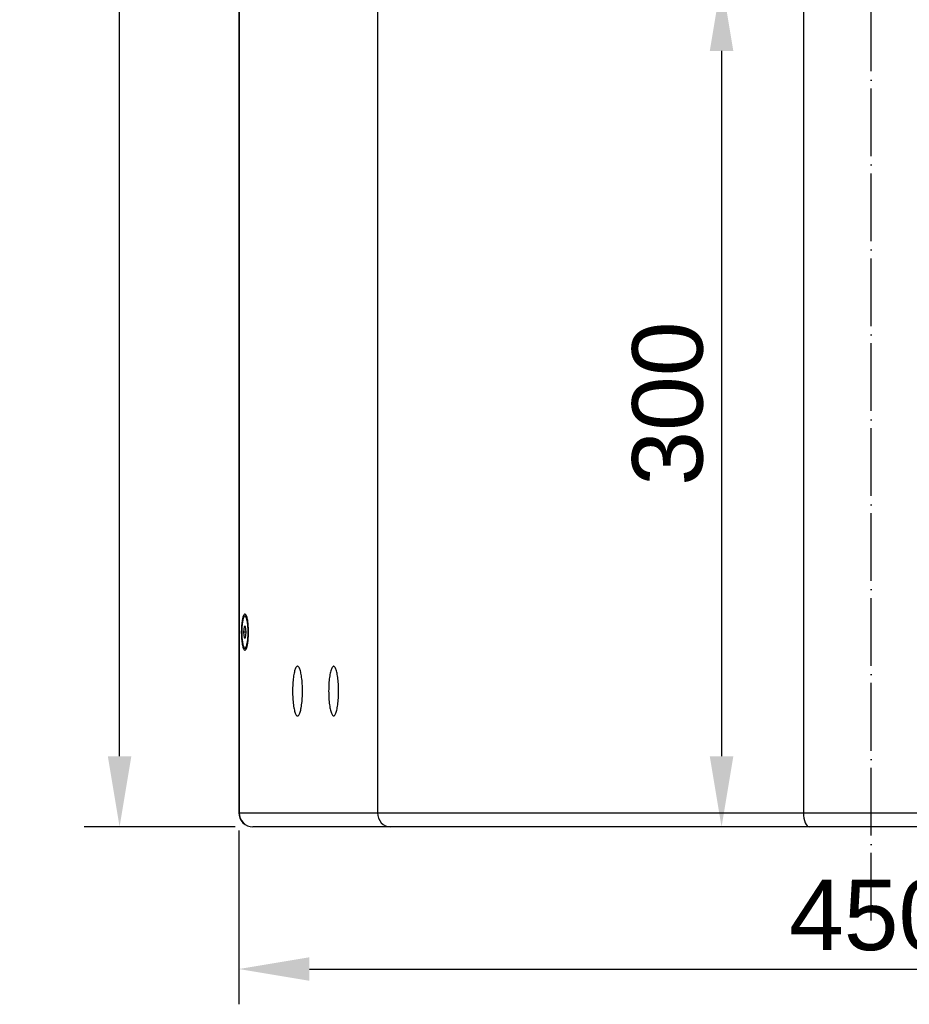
# Model space of a CAD drawing. Header units: millimetres. Extents: x 26293 to 29282, y 1612 to 3704.
# Tile 7 of 54: x 27691 to 28007, y 2311 to 2660. Entities that reach past the tile are written whole.
import ezdxf

# ---------------------------------------------------------------- set-up
doc = ezdxf.new("R2010")
doc.units = ezdxf.units.MM
doc.linetypes.add('ACAD_ISO04W100', pattern=[30, 24, -3, 0, -3])
for name, color, linetype in [('1', 7, 'Continuous'), ('2', 7, 'Continuous'), ('3', 1, 'ACAD_ISO04W100')]:
    doc.layers.add(name, color=color, linetype=linetype)
doc.styles.get("Standard").update_dxf_attribs({"font": 'arial.ttf'})
doc.dimstyles.new('ISO-25', dxfattribs={"dimscale": 10, "dimtxt": 2.5, "dimasz": 2.5, "dimexe": 1.25, "dimexo": 0.625, "dimtad": 1, "dimtoh": 1, "dimdsep": 46, "dimtxsty": 'Standard', "dimcen": 2.5, "dimadec": 1, "dimazin": 0, "dimtfac": 1, "dimtofl": 0, "dimtmove": 0, "dimatfit": 3, "dimfxl": 1, "dimarcsym": 0})

# ---------------------------------------------------------------- blocks, each defined once
blk = doc.blocks.new('*D8')
at = {"layer": '2', "color": 0, "lineweight": -2}
for p, q in [((27768.85, 2372.46), (27768.85, 2310.81)), ((28217.17, 2372.46), (28217.17, 2310.81)), ((27793.85, 2323.31), (28192.17, 2323.31))]:
    blk.add_line(p, q, dxfattribs=at)
at = {"layer": '2', "color": 0}
for points in [[(27793.85, 2327.48), (27793.85, 2319.15), (27768.85, 2323.31)], [(28192.17, 2327.48), (28192.17, 2319.15), (28217.17, 2323.31)]]:
    blk.add_solid(points, dxfattribs=at)
at = {"layer": 'Defpoints', "color": 0}
for p in [(27768.85, 2378.71), (28217.17, 2378.71), (28217.17, 2323.31)]:
    blk.add_point(p, dxfattribs=at)
at = {"layer": '2', "color": 0, "insert": (27993.01, 2342.33), "char_height": 25, "attachment_point": 5}
blk.add_mtext('450', dxfattribs=at)
blk = doc.blocks.new('*D12')
at = {"layer": '2', "color": 0, "lineweight": -2}
for p, q in [((27998.19, 2673.71), (27927.48, 2673.71)), ((27939.98, 2648.71), (27939.98, 2398.71)), ((27959.34, 2373.71), (27927.48, 2373.71))]:
    blk.add_line(p, q, dxfattribs=at)
at = {"layer": '2', "color": 0}
for points in [[(27935.81, 2648.71), (27944.15, 2648.71), (27939.98, 2673.71)], [(27935.81, 2398.71), (27944.15, 2398.71), (27939.98, 2373.71)]]:
    blk.add_solid(points, dxfattribs=at)
at = {"layer": 'Defpoints', "color": 0}
for p in [(28004.44, 2673.71), (27939.98, 2373.71), (27965.59, 2373.71)]:
    blk.add_point(p, dxfattribs=at)
at = {"layer": '2', "color": 0, "insert": (27920.96, 2523.71), "char_height": 25, "attachment_point": 5, "rotation": 90}
blk.add_mtext('300', dxfattribs=at)
blk = doc.blocks.new('*D21')
at = {"layer": '2', "color": 0, "lineweight": -2}
for p, q in [((27767.6, 3123.71), (27714.07, 3123.71)), ((27726.57, 2398.71), (27726.57, 3098.71)), ((27767.6, 2373.71), (27714.07, 2373.71))]:
    blk.add_line(p, q, dxfattribs=at)
at = {"layer": '2', "color": 0}
for points in [[(27722.41, 3098.71), (27730.74, 3098.71), (27726.57, 3123.71)], [(27722.41, 2398.71), (27730.74, 2398.71), (27726.57, 2373.71)]]:
    blk.add_solid(points, dxfattribs=at)
at = {"layer": 'Defpoints', "color": 0}
for p in [(27726.57, 3123.71), (27773.85, 3123.71), (27773.85, 2373.71)]:
    blk.add_point(p, dxfattribs=at)
at = {"layer": '2', "color": 0, "insert": (27707.56, 2748.71), "char_height": 25, "attachment_point": 5, "rotation": 90}
blk.add_mtext('750', dxfattribs=at)

msp = doc.modelspace()

# ---------------------------------------------------------------- linework, layer by layer
at = {"layer": '1'}
for p, q in [((27768.846, 3108.712), (27768.846, 2388.712)), ((27768.947, 3108.712), (27768.947, 2388.712)), ((27818.006, 3108.712), (27818.006, 2388.712)), ((27969.006, 3108.712), (27969.006, 2388.712)), ((27771.599, 2448.382), (27771.006, 2448.382)), ((27770.775, 2444.712), (27770.544, 2442.712)), ((27770.544, 2442.712), (27770.775, 2440.712)), ((27771.468, 2442.712), (27770.544, 2442.712)), ((27771.237, 2444.712), (27770.775, 2444.712)), ((27771.468, 2442.712), (27771.237, 2444.712)), ((27771.237, 2440.712), (27771.468, 2442.712)), ((27770.775, 2440.712), (27771.237, 2440.712)), ((27771.006, 2437.042), (27771.599, 2437.042)), ((27768.846, 2388.712), (27768.846, 2378.712)), ((27768.846, 2388.712), (27768.947, 2388.712)), ((27768.947, 2388.712), (27768.947, 2378.712)), ((27818.006, 2388.712), (27818.006, 2378.712)), ((27969.006, 2388.712), (27969.006, 2378.712)), ((27768.947, 2378.712), (27768.846, 2378.712)), ((27768.947, 2378.712), (27818.006, 2378.712)), ((27818.006, 2378.712), (27969.006, 2378.712)), ((27969.006, 2378.712), (28137.006, 2378.712)), ((27822.612, 2373.712), (27773.846, 2373.712)), ((27971.116, 2373.712), (27822.612, 2373.712)), ((28132.917, 2373.712), (27971.116, 2373.712))]:
    msp.add_line(p, q, dxfattribs=at)
at = {"layer": '1', "flags": 128}
for points in [[(27772.286, 2442.712), (27772.281, 2443.262), (27772.267, 2443.808), (27772.243, 2444.346), (27772.21, 2444.872), (27772.169, 2445.382), (27772.119, 2445.872), (27772.06, 2446.339), (27771.994, 2446.779), (27771.92, 2447.188), (27771.84, 2447.565), (27771.754, 2447.906), (27771.662, 2448.208), (27771.565, 2448.469), (27771.464, 2448.688), (27771.359, 2448.863), (27771.252, 2448.992), (27771.143, 2449.075), (27771.033, 2449.11), (27770.923, 2449.099), (27770.814, 2449.039), (27770.706, 2448.933), (27770.6, 2448.781), (27770.497, 2448.584), (27770.398, 2448.344), (27770.303, 2448.062), (27770.214, 2447.74), (27770.131, 2447.381), (27770.054, 2446.987), (27769.984, 2446.562), (27769.921, 2446.109), (27769.867, 2445.63), (27769.821, 2445.129), (27769.784, 2444.611), (27769.756, 2444.078), (27769.737, 2443.536), (27769.727, 2442.987), (27769.727, 2442.436), (27769.737, 2441.888), (27769.756, 2441.345), (27769.784, 2440.813), (27769.821, 2440.295), (27769.867, 2439.794), (27769.921, 2439.315), (27769.984, 2438.861), (27770.054, 2438.436), (27770.131, 2438.043), (27770.214, 2437.684), (27770.303, 2437.362), (27770.398, 2437.08), (27770.497, 2436.839), (27770.6, 2436.642), (27770.706, 2436.49), (27770.814, 2436.384), (27770.923, 2436.325), (27771.033, 2436.313), (27771.143, 2436.349), (27771.252, 2436.431), (27771.359, 2436.561), (27771.464, 2436.735), (27771.565, 2436.954), (27771.662, 2437.216), (27771.754, 2437.518), (27771.84, 2437.859), (27771.92, 2438.235), (27771.994, 2438.645), (27772.06, 2439.085), (27772.119, 2439.552), (27772.169, 2440.042), (27772.21, 2440.552), (27772.243, 2441.078), (27772.267, 2441.616), (27772.281, 2442.162), (27772.286, 2442.712)], [(27769.872, 2442.712), (27769.877, 2442.196), (27769.891, 2441.685), (27769.914, 2441.182), (27769.946, 2440.692), (27769.988, 2440.219), (27770.037, 2439.766), (27770.095, 2439.337), (27770.16, 2438.937), (27770.232, 2438.568), (27770.31, 2438.233), (27770.395, 2437.936), (27770.484, 2437.678), (27770.578, 2437.461), (27770.675, 2437.288), (27770.775, 2437.16), (27770.877, 2437.079), (27770.98, 2437.043), (27771.083, 2437.055), (27771.186, 2437.114), (27771.287, 2437.219), (27771.385, 2437.369), (27771.481, 2437.564), (27771.573, 2437.801), (27771.66, 2438.08), (27771.741, 2438.396), (27771.817, 2438.748), (27771.885, 2439.134), (27771.947, 2439.548), (27772, 2439.989), (27772.046, 2440.453), (27772.082, 2440.935), (27772.11, 2441.432), (27772.129, 2441.94), (27772.138, 2442.454), (27772.138, 2442.97), (27772.129, 2443.484), (27772.11, 2443.991), (27772.082, 2444.488), (27772.046, 2444.971), (27772, 2445.434), (27771.947, 2445.875), (27771.885, 2446.29), (27771.817, 2446.675), (27771.741, 2447.028), (27771.66, 2447.344), (27771.573, 2447.622), (27771.481, 2447.86), (27771.385, 2448.054), (27771.287, 2448.205), (27771.186, 2448.31), (27771.083, 2448.369), (27770.98, 2448.38), (27770.877, 2448.345), (27770.775, 2448.263), (27770.675, 2448.135), (27770.578, 2447.962), (27770.484, 2447.746), (27770.395, 2447.488), (27770.31, 2447.19), (27770.232, 2446.856), (27770.16, 2446.487), (27770.095, 2446.086), (27770.037, 2445.658), (27769.988, 2445.205), (27769.946, 2444.732), (27769.914, 2444.242), (27769.891, 2443.739), (27769.877, 2443.227), (27769.872, 2442.712)], [(27791.412, 2421.812), (27791.407, 2422.454), (27791.393, 2423.093), (27791.37, 2423.725), (27791.337, 2424.347), (27791.296, 2424.955), (27791.246, 2425.547), (27791.187, 2426.119), (27791.12, 2426.667), (27791.045, 2427.19), (27790.963, 2427.684), (27790.874, 2428.147), (27790.778, 2428.576), (27790.676, 2428.969), (27790.569, 2429.323), (27790.457, 2429.638), (27790.34, 2429.911), (27790.22, 2430.141), (27790.097, 2430.326), (27789.972, 2430.465), (27789.845, 2430.559), (27789.717, 2430.606), (27789.588, 2430.606), (27789.46, 2430.559), (27789.333, 2430.465), (27789.207, 2430.326), (27789.084, 2430.141), (27788.964, 2429.911), (27788.848, 2429.638), (27788.736, 2429.323), (27788.628, 2428.969), (27788.527, 2428.576), (27788.431, 2428.147), (27788.342, 2427.684), (27788.26, 2427.19), (27788.185, 2426.667), (27788.118, 2426.119), (27788.059, 2425.547), (27788.009, 2424.955), (27787.967, 2424.347), (27787.935, 2423.725), (27787.911, 2423.093), (27787.897, 2422.454), (27787.893, 2421.812), (27787.897, 2421.169), (27787.911, 2420.531), (27787.935, 2419.898), (27787.967, 2419.277), (27788.009, 2418.668), (27788.059, 2418.077), (27788.118, 2417.505), (27788.185, 2416.956), (27788.26, 2416.434), (27788.342, 2415.939), (27788.431, 2415.477), (27788.527, 2415.048), (27788.628, 2414.655), (27788.736, 2414.3), (27788.848, 2413.986), (27788.964, 2413.713), (27789.084, 2413.483), (27789.207, 2413.298), (27789.333, 2413.158), (27789.46, 2413.065), (27789.588, 2413.018), (27789.717, 2413.018), (27789.845, 2413.065), (27789.972, 2413.158), (27790.097, 2413.298), (27790.22, 2413.483), (27790.34, 2413.713), (27790.457, 2413.986), (27790.569, 2414.3), (27790.676, 2414.655), (27790.778, 2415.048), (27790.874, 2415.477), (27790.963, 2415.939), (27791.045, 2416.434), (27791.12, 2416.956), (27791.187, 2417.505), (27791.246, 2418.077), (27791.296, 2418.668), (27791.337, 2419.277), (27791.37, 2419.898), (27791.393, 2420.531), (27791.407, 2421.169), (27791.412, 2421.812)], [(27804.209, 2421.812), (27804.205, 2422.454), (27804.191, 2423.093), (27804.167, 2423.725), (27804.135, 2424.347), (27804.093, 2424.955), (27804.043, 2425.547), (27803.984, 2426.119), (27803.917, 2426.667), (27803.842, 2427.19), (27803.76, 2427.684), (27803.671, 2428.147), (27803.575, 2428.576), (27803.474, 2428.969), (27803.366, 2429.323), (27803.254, 2429.638), (27803.138, 2429.911), (27803.018, 2430.141), (27802.895, 2430.326), (27802.769, 2430.465), (27802.642, 2430.559), (27802.514, 2430.606), (27802.385, 2430.606), (27802.257, 2430.559), (27802.13, 2430.465), (27802.005, 2430.326), (27801.882, 2430.141), (27801.762, 2429.911), (27801.645, 2429.638), (27801.533, 2429.323), (27801.426, 2428.969), (27801.324, 2428.576), (27801.228, 2428.147), (27801.139, 2427.684), (27801.057, 2427.19), (27800.982, 2426.667), (27800.915, 2426.119), (27800.856, 2425.547), (27800.806, 2424.955), (27800.765, 2424.347), (27800.732, 2423.725), (27800.709, 2423.093), (27800.695, 2422.454), (27800.69, 2421.812), (27800.695, 2421.169), (27800.709, 2420.531), (27800.732, 2419.898), (27800.765, 2419.277), (27800.806, 2418.668), (27800.856, 2418.077), (27800.915, 2417.505), (27800.982, 2416.956), (27801.057, 2416.434), (27801.139, 2415.939), (27801.228, 2415.477), (27801.324, 2415.048), (27801.426, 2414.655), (27801.533, 2414.3), (27801.645, 2413.986), (27801.762, 2413.713), (27801.882, 2413.483), (27802.005, 2413.298), (27802.13, 2413.158), (27802.257, 2413.065), (27802.385, 2413.018), (27802.514, 2413.018), (27802.642, 2413.065), (27802.769, 2413.158), (27802.895, 2413.298), (27803.018, 2413.483), (27803.138, 2413.713), (27803.254, 2413.986), (27803.366, 2414.3), (27803.474, 2414.655), (27803.575, 2415.048), (27803.671, 2415.477), (27803.76, 2415.939), (27803.842, 2416.434), (27803.917, 2416.956), (27803.984, 2417.505), (27804.043, 2418.077), (27804.093, 2418.668), (27804.135, 2419.277), (27804.167, 2419.898), (27804.191, 2420.531), (27804.205, 2421.169), (27804.209, 2421.812)]]:
    msp.add_lwpolyline(points, dxfattribs=at)
at = {"layer": '1'}
for centre, radius, start, end in [((27773.846, 2378.712), 5, 180, 270), ((27773.897, 2378.662), 4.95, 179.42151, 269.40958)]:
    msp.add_arc(centre, radius, start, end, dxfattribs=at)
for centre, ratio in [((27822.612, 2378.712), 0.921111), ((27971.116, 2378.712), 0.4218914)]:
    msp.add_ellipse(centre, major_axis=(0, 5), ratio=ratio, start_param=1.5707963, end_param=3.1415927, dxfattribs=at)
at = {"layer": '3'}
msp.add_line((27993.013, 2340.49), (27993.013, 3158.175), dxfattribs=at)

# ---------------------------------------------------------------- dimensions: what is measured, and where the dimension line sits
at = {"layer": '2'}
for base, p1, p2, picture, middle in [((27726.574, 3123.712), (27773.846, 2373.712), (27773.846, 3123.712), '*D21', (27707.56, 2748.712)), ((27939.982, 2373.712), (28004.443, 2673.712), (27965.593, 2373.712), '*D12', (27920.959, 2523.712))]:
    dim = msp.add_linear_dim(base=base, p1=p1, p2=p2, angle=90, dimstyle='ISO-25', dxfattribs=at)
    dim.commit()
    dim.dimension.update_dxf_attribs({"geometry": picture, "text_midpoint": middle})
dim = msp.add_linear_dim(base=(28217.174, 2323.313), p1=(27768.846, 2378.712), p2=(28217.174, 2378.712), text='450', dimstyle='ISO-25', dxfattribs=at)
dim.commit()
dim.dimension.update_dxf_attribs({"geometry": '*D8', "text_midpoint": (27993.01, 2342.328)})

doc.saveas('drawing.dxf')
